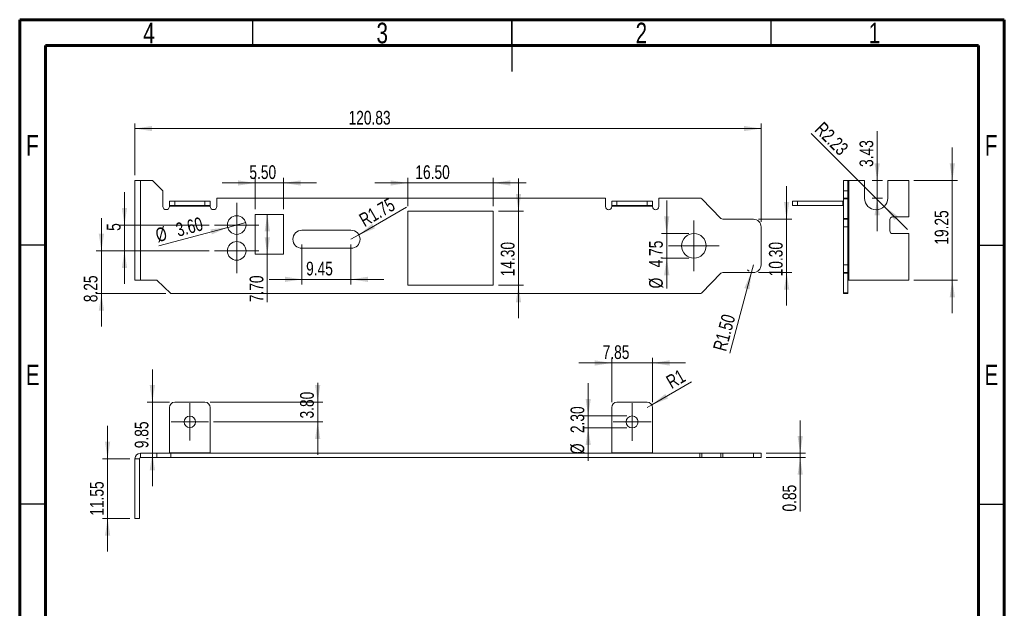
# Model space of a CAD drawing. Header units: millimetres. Extents: x 15 to 205, y 5 to 292.
# Tile 2 of 2: x 15 to 205, y 178 to 292. Entities that reach past the tile are written whole.
import ezdxf

# ---------------------------------------------------------------- set-up
doc = ezdxf.new("R2010")
doc.units = ezdxf.units.MM
doc.styles.add('SLDTEXTSTYLE0', font='TXT', dxfattribs={"width": 0.75})
doc.dimstyles.new('SLDDIMSTYLE0', dxfattribs={"dimtxt": 2.645833, "dimasz": 3.302, "dimexe": 0, "dimexo": 0.0625, "dimgap": 0.661458, "dimtad": 1, "dimrnd": 1e-09, "dimzin": 12, "dimdsep": 46, "dimtxsty": 'SLDTEXTSTYLE0', "dimsah": 1, "dimcen": 0.09, "dimadec": 0, "dimazin": 3, "dimtfac": 1, "dimtofl": 0, "dimtmove": 0, "dimatfit": 3, "dimfxl": 0, "dimfrac": 2, "dimtolj": 1, "dimtzin": 12, "dimarcsym": 0})
doc.dimstyles.new('SLDDIMSTYLE1', dxfattribs={"dimtxt": 2.645833, "dimasz": 3.302, "dimexe": 0, "dimexo": 0.0625, "dimgap": 0.661458, "dimtad": 1, "dimrnd": 1e-09, "dimzin": 4, "dimdsep": 46, "dimtxsty": 'SLDTEXTSTYLE0', "dimsah": 1, "dimcen": 0, "dimadec": 0, "dimazin": 1, "dimtfac": 1, "dimtofl": 0, "dimtmove": 0, "dimatfit": 3, "dimfxl": 0, "dimfrac": 2, "dimtolj": 1, "dimtzin": 12, "dimarcsym": 0})
doc.dimstyles.new('SLDDIMSTYLE2', dxfattribs={"dimtxt": 2.645833, "dimasz": 3.302, "dimexe": 0, "dimexo": 0.0625, "dimgap": 0.661458, "dimtad": 1, "dimrnd": 1e-09, "dimzin": 12, "dimdsep": 46, "dimtxsty": 'SLDTEXTSTYLE0', "dimsah": 1, "dimcen": 0.09, "dimadec": 0, "dimazin": 3, "dimtfac": 1, "dimtmove": 0, "dimatfit": 0, "dimfxl": 0, "dimfrac": 2, "dimtolj": 1, "dimtzin": 12, "dimarcsym": 0})
doc.dimstyles.new('SLDDIMSTYLE3', dxfattribs={"dimtxt": 2.645833, "dimasz": 3.302, "dimexe": 0, "dimexo": 0.0625, "dimgap": 0.661458, "dimtad": 1, "dimrnd": 1e-09, "dimzin": 4, "dimdsep": 46, "dimtxsty": 'SLDTEXTSTYLE0', "dimsah": 1, "dimcen": 0.09, "dimadec": 0, "dimazin": 1, "dimtfac": 1, "dimtmove": 0, "dimatfit": 0, "dimfxl": 0, "dimfrac": 2, "dimtolj": 1, "dimtzin": 12, "dimarcsym": 0})
doc.dimstyles.new('SLDDIMSTYLE4', dxfattribs={"dimtxt": 2.645833, "dimasz": 3.302, "dimexe": 0, "dimexo": 0.0625, "dimgap": 0.661458, "dimtad": 1, "dimrnd": 1e-09, "dimzin": 12, "dimdsep": 46, "dimtxsty": 'SLDTEXTSTYLE0', "dimsah": 1, "dimcen": 0, "dimadec": 0, "dimazin": 3, "dimtfac": 1, "dimtofl": 0, "dimtmove": 0, "dimatfit": 3, "dimfxl": 0, "dimfrac": 2, "dimtolj": 1, "dimtzin": 12, "dimarcsym": 0})
doc.dimstyles.new('SLDDIMSTYLE5', dxfattribs={"dimtxt": 2.645833, "dimasz": 3.302, "dimexe": 0, "dimexo": 0.0625, "dimgap": 0.661458, "dimtad": 1, "dimrnd": 1e-09, "dimzin": 4, "dimdsep": 46, "dimtxsty": 'SLDTEXTSTYLE0', "dimsah": 1, "dimcen": 0.09, "dimadec": 0, "dimazin": 1, "dimtfac": 1, "dimtofl": 0, "dimtmove": 0, "dimatfit": 3, "dimfxl": 0, "dimfrac": 2, "dimtolj": 1, "dimtzin": 12, "dimarcsym": 0})
doc.dimstyles.new('SLDDIMSTYLE6', dxfattribs={"dimtxt": 2.645833, "dimasz": 3.302, "dimexe": 0, "dimexo": 0.0625, "dimgap": 0.661458, "dimtad": 1, "dimrnd": 1e-09, "dimzin": 4, "dimdsep": 46, "dimtxsty": 'SLDTEXTSTYLE0', "dimblk1": 'NONE', "dimsah": 1, "dimcen": 0, "dimadec": 0, "dimazin": 1, "dimtfac": 1, "dimtmove": 0, "dimatfit": 3, "dimldrblk": 'NONE', "dimfxl": 0, "dimfrac": 2, "dimtolj": 1, "dimtzin": 12, "dimarcsym": 0})
doc.dimstyles.new('SLDDIMSTYLE7', dxfattribs={"dimtxt": 2.645833, "dimasz": 3.302, "dimexe": 0, "dimexo": 0.0625, "dimgap": 0.661458, "dimtad": 1, "dimrnd": 1e-09, "dimzin": 12, "dimdsep": 46, "dimtxsty": 'SLDTEXTSTYLE0', "dimsah": 1, "dimcen": 0, "dimadec": 0, "dimazin": 3, "dimtfac": 1, "dimtofl": 0, "dimtmove": 1, "dimatfit": 3, "dimfxl": 0, "dimfrac": 2, "dimtolj": 1, "dimtzin": 12, "dimarcsym": 0})
doc.dimstyles.new('SLDDIMSTYLE8', dxfattribs={"dimtxt": 2.645833, "dimasz": 3.302, "dimexe": 0, "dimexo": 0.0625, "dimgap": 0.661458, "dimtad": 1, "dimrnd": 1e-09, "dimdsep": 46, "dimtxsty": 'SLDTEXTSTYLE0', "dimsah": 1, "dimcen": 0.09, "dimadec": 0, "dimazin": 2, "dimtfac": 1, "dimtmove": 0, "dimatfit": 0, "dimfxl": 0, "dimfrac": 2, "dimtolj": 1, "dimtzin": 12, "dimarcsym": 0})

# ---------------------------------------------------------------- blocks, each defined once
blk = doc.blocks.new('_D')
at = {"color": 7, "linetype": 'Continuous', "lineweight": 0}
for p, q in [((37.25, 261.96), (37.25, 271.98)), ((158.07, 252.99), (158.07, 271.98)), ((158.07, 270.98), (37.25, 270.98))]:
    blk.add_line(p, q, dxfattribs=at)
for points in [[(37.25, 270.98), (40.55, 270.48), (40.55, 271.49)], [(158.07, 270.98), (154.77, 271.49), (154.77, 270.48)]]:
    blk.add_solid(points, dxfattribs=at)
at = {"color": 7, "linetype": 'Continuous', "lineweight": 0, "insert": (78.46, 274.4), "char_height": 2.646, "attachment_point": 1, "style": 'SLDTEXTSTYLE0'}
blk.add_mtext('120.83', dxfattribs=at)
blk = doc.blocks.new('_D_1')
at = {"color": 7, "linetype": 'Continuous', "lineweight": 0}
for q in [(152.01, 227.63), (156.57, 244.68)]:
    blk.add_line((156.19, 243.24), q, dxfattribs=at)
blk.add_arc((156.57, 244.68), 1.5, 221.3099, 236.3099, dxfattribs=at)
blk.add_solid([(156.19, 243.24), (154.84, 240.18), (155.82, 239.91)], dxfattribs=at)
at = {"color": 7, "linetype": 'Continuous', "lineweight": 0, "insert": (148.74, 228.51), "char_height": 2.646, "attachment_point": 1, "rotation": 75, "style": 'SLDTEXTSTYLE0'}
blk.add_mtext('R1.50', dxfattribs=at)
blk = doc.blocks.new('_D_2')
at = {"color": 7, "linetype": 'Continuous', "lineweight": 0}
for p, q in [((139.86, 250.72), (139.86, 257.07)), ((144.1, 250.72), (138.86, 250.72)), ((139.86, 250.72), (139.86, 245.97)), ((144.1, 245.97), (138.86, 245.97)), ((139.86, 245.97), (139.86, 240.12))]:
    blk.add_line(p, q, dxfattribs=at)
for points in [[(139.86, 250.72), (140.37, 254.02), (139.35, 254.02)], [(139.86, 245.97), (139.35, 242.67), (140.37, 242.67)]]:
    blk.add_solid(points, dxfattribs=at)
at = {"color": 7, "linetype": 'Continuous', "lineweight": 0, "char_height": 2.646, "attachment_point": 1, "rotation": 90, "style": 'SLDTEXTSTYLE0'}
for s, insert in [('4.75', (136.45, 244.18)), ('%%c', (136.45, 240.12))]:
    blk.add_mtext(s, dxfattribs=dict(at, insert=insert))
blk = doc.blocks.new('_D_3')
at = {"color": 7, "linetype": 'Continuous', "lineweight": 0}
for p, q in [((89.87, 260.48), (83.52, 260.48)), ((89.87, 256.02), (89.87, 261.48)), ((106.37, 260.48), (89.87, 260.48)), ((106.37, 256.02), (106.37, 261.48)), ((106.37, 260.48), (112.72, 260.48))]:
    blk.add_line(p, q, dxfattribs=at)
for points in [[(89.87, 260.48), (86.57, 260.98), (86.57, 259.97)], [(106.37, 260.48), (109.68, 259.97), (109.68, 260.98)]]:
    blk.add_solid(points, dxfattribs=at)
at = {"color": 7, "linetype": 'Continuous', "lineweight": 0, "insert": (91.35, 263.89), "char_height": 2.646, "attachment_point": 1, "style": 'SLDTEXTSTYLE0'}
blk.add_mtext('16.50', dxfattribs=at)
blk = doc.blocks.new('_D_4')
at = {"color": 7, "linetype": 'Continuous', "lineweight": 0}
for p, q in [((111.25, 255.02), (111.25, 261.37)), ((107.37, 255.02), (112.25, 255.02)), ((111.25, 240.72), (111.25, 255.02)), ((107.37, 240.72), (112.25, 240.72)), ((111.25, 240.72), (111.25, 234.37))]:
    blk.add_line(p, q, dxfattribs=at)
for points in [[(111.25, 255.02), (111.76, 258.32), (110.75, 258.32)], [(111.25, 240.72), (110.75, 237.42), (111.76, 237.42)]]:
    blk.add_solid(points, dxfattribs=at)
at = {"color": 7, "linetype": 'Continuous', "lineweight": 0, "insert": (107.84, 242.45), "char_height": 2.646, "attachment_point": 1, "rotation": 90, "style": 'SLDTEXTSTYLE0'}
blk.add_mtext('14.30', dxfattribs=at)
blk = doc.blocks.new('_D_5')
at = {"color": 7, "linetype": 'Continuous', "lineweight": 0}
for p, q in [((69.47, 248.61), (69.47, 240.87)), ((78.92, 248.61), (78.92, 240.87)), ((69.47, 241.87), (63.12, 241.87)), ((78.92, 241.87), (69.47, 241.87)), ((78.92, 241.87), (85.27, 241.87))]:
    blk.add_line(p, q, dxfattribs=at)
for points in [[(69.47, 241.87), (66.17, 242.38), (66.17, 241.36)], [(78.92, 241.87), (82.23, 241.36), (82.23, 242.38)]]:
    blk.add_solid(points, dxfattribs=at)
at = {"color": 7, "linetype": 'Continuous', "lineweight": 0, "insert": (70.27, 245.28), "char_height": 2.646, "attachment_point": 1, "style": 'SLDTEXTSTYLE0'}
blk.add_mtext('9.45', dxfattribs=at)
blk = doc.blocks.new('_D_6')
at = {"color": 7, "linetype": 'Continuous', "lineweight": 0}
for q in [(89.65, 255.8), (78.92, 249.61)]:
    blk.add_line((80.44, 250.48), q, dxfattribs=at)
blk.add_solid([(80.44, 250.48), (83.55, 251.7), (83.05, 252.58)], dxfattribs=at)
at = {"color": 7, "linetype": 'Continuous', "lineweight": 0, "insert": (80.22, 254.21), "char_height": 2.646, "attachment_point": 1, "rotation": 30, "style": 'SLDTEXTSTYLE0'}
blk.add_mtext('R1.75', dxfattribs=at)
blk = doc.blocks.new('_D_7')
at = {"color": 7, "linetype": 'Continuous', "lineweight": 0}
for p, q in [((60.42, 260.48), (54.07, 260.48)), ((60.42, 255.41), (60.42, 261.48)), ((65.92, 260.48), (60.42, 260.48)), ((65.92, 255.41), (65.92, 261.48)), ((65.92, 260.48), (72.27, 260.48))]:
    blk.add_line(p, q, dxfattribs=at)
for points in [[(60.42, 260.48), (57.12, 260.98), (57.12, 259.97)], [(65.92, 260.48), (69.23, 259.97), (69.23, 260.98)]]:
    blk.add_solid(points, dxfattribs=at)
at = {"color": 7, "linetype": 'Continuous', "lineweight": 0, "insert": (59.32, 263.89), "char_height": 2.646, "attachment_point": 1, "style": 'SLDTEXTSTYLE0'}
blk.add_mtext('5.50', dxfattribs=at)
blk = doc.blocks.new('_D_8')
at = {"color": 7, "linetype": 'Continuous', "lineweight": 0}
for p, q in [((62.78, 254.41), (62.78, 246.71)), ((62.78, 246.71), (62.78, 237.46))]:
    blk.add_line(p, q, dxfattribs=at)
for points in [[(62.78, 254.41), (62.27, 251.11), (63.29, 251.11)], [(62.78, 246.71), (63.29, 250.01), (62.27, 250.01)]]:
    blk.add_solid(points, dxfattribs=at)
at = {"color": 7, "linetype": 'Continuous', "lineweight": 0, "insert": (59.37, 237.46), "char_height": 2.646, "attachment_point": 1, "rotation": 90, "style": 'SLDTEXTSTYLE0'}
blk.add_mtext('7.70', dxfattribs=at)
blk = doc.blocks.new('_D_9')
at = {"color": 7, "linetype": 'Continuous', "lineweight": 0}
for q in [(58.61, 252.83), (41.84, 248.33)]:
    blk.add_line((55.14, 251.89), q, dxfattribs=at)
blk.add_solid([(55.14, 251.89), (51.81, 251.53), (52.08, 250.55)], dxfattribs=at)
at = {"color": 7, "linetype": 'Continuous', "lineweight": 0, "char_height": 2.646, "attachment_point": 1, "rotation": 15, "style": 'SLDTEXTSTYLE0'}
for s, insert in [('3.60', (44.9, 252.63)), ('%%c', (40.97, 251.58))]:
    blk.add_mtext(s, dxfattribs=dict(at, insert=insert))
blk = doc.blocks.new('_NONE')
blk = doc.blocks.new('_D_10')
at = {"color": 7, "linetype": 'Continuous', "lineweight": 0}
for p, q in [((35.22, 252.36), (35.22, 258.71)), ((51.57, 252.36), (34.22, 252.36)), ((35.22, 247.36), (35.22, 252.36)), ((51.57, 247.36), (34.22, 247.36)), ((35.22, 247.36), (35.22, 241.01))]:
    blk.add_line(p, q, dxfattribs=at)
for points in [[(35.22, 252.36), (35.73, 255.66), (34.71, 255.66)], [(35.22, 247.36), (34.71, 244.06), (35.73, 244.06)]]:
    blk.add_solid(points, dxfattribs=at)
at = {"color": 7, "linetype": 'Continuous', "lineweight": 0, "insert": (31.81, 251.23), "char_height": 2.65, "attachment_point": 1, "rotation": 90, "style": 'SLDTEXTSTYLE0'}
blk.add_mtext('5', dxfattribs=at)
blk = doc.blocks.new('_D_11')
at = {"color": 7, "linetype": 'Continuous', "lineweight": 0}
for p, q in [((30.77, 247.36), (30.77, 253.71)), ((51.57, 247.36), (29.77, 247.36)), ((30.77, 247.36), (30.77, 239.11)), ((43.2, 239.11), (29.77, 239.11)), ((30.77, 239.11), (30.77, 232.76))]:
    blk.add_line(p, q, dxfattribs=at)
for points in [[(30.77, 247.36), (31.28, 250.66), (30.26, 250.66)], [(30.77, 239.11), (30.26, 235.81), (31.28, 235.81)]]:
    blk.add_solid(points, dxfattribs=at)
at = {"color": 7, "linetype": 'Continuous', "lineweight": 0, "insert": (27.36, 237.46), "char_height": 2.646, "attachment_point": 1, "rotation": 90, "style": 'SLDTEXTSTYLE0'}
blk.add_mtext('8.25', dxfattribs=at)
blk = doc.blocks.new('_D_12')
at = {"color": 7, "linetype": 'Continuous', "lineweight": 0}
for p, q in [((162.99, 253.48), (162.99, 259.83)), ((157.58, 253.48), (163.99, 253.48)), ((162.99, 253.48), (162.99, 243.18)), ((157.57, 243.18), (163.99, 243.18)), ((162.99, 243.18), (162.99, 236.83))]:
    blk.add_line(p, q, dxfattribs=at)
for points in [[(162.99, 253.48), (163.5, 256.79), (162.49, 256.79)], [(162.99, 243.18), (162.49, 239.88), (163.5, 239.88)]]:
    blk.add_solid(points, dxfattribs=at)
at = {"color": 7, "linetype": 'Continuous', "lineweight": 0, "insert": (159.58, 242.45), "char_height": 2.646, "attachment_point": 1, "rotation": 90, "style": 'SLDTEXTSTYLE0'}
blk.add_mtext('10.30', dxfattribs=at)
blk = doc.blocks.new('SW_CENTERMARKSYMBOL_0')
at = {"color": 0, "linetype": 'Continuous', "lineweight": 0}
for p, q in [((0, 2.5), (0, 4.3)), ((0, 0), (0, 2.5)), ((-2.5, 0), (-4.3, 0)), ((0, 0), (-2.5, 0)), ((0, 0), (0, -2.5)), ((0, 0), (2.5, 0)), ((2.5, 0), (4.3, 0)), ((0, -2.5), (0, -4.3))]:
    blk.add_line(p, q, dxfattribs=at)
blk = doc.blocks.new('SW_CENTERMARKSYMBOL_1')
at = {"color": 0, "linetype": 'Continuous', "lineweight": 0}
for p, q in [((0, 2.5), (0, 4.3)), ((0, 0), (0, 2.5)), ((-2.5, 0), (-4.3, 0)), ((0, 0), (-2.5, 0)), ((0, 0), (0, -2.5)), ((0, 0), (2.5, 0)), ((2.5, 0), (4.3, 0)), ((0, -2.5), (0, -4.3))]:
    blk.add_line(p, q, dxfattribs=at)
blk = doc.blocks.new('SW_CENTERMARKSYMBOL_2')
at = {"color": 0, "linetype": 'Continuous', "lineweight": 0}
for p, q in [((0, 2.5), (0, 4.875)), ((0, 0), (0, 2.5)), ((-2.5, 0), (-4.875, 0)), ((0, 0), (-2.5, 0)), ((0, 0), (0, -2.5)), ((0, 0), (2.5, 0)), ((2.5, 0), (4.875, 0)), ((0, -2.5), (0, -4.875))]:
    blk.add_line(p, q, dxfattribs=at)
blk = doc.blocks.new('_D_13')
at = {"color": 7, "linetype": 'Continuous', "lineweight": 0}
for p, q in [((194.97, 260.96), (194.97, 267.31)), ((187.57, 260.96), (195.97, 260.96)), ((194.97, 241.71), (194.97, 260.96)), ((187.57, 241.71), (195.97, 241.71)), ((194.97, 241.71), (194.97, 235.36))]:
    blk.add_line(p, q, dxfattribs=at)
for points in [[(194.97, 260.96), (195.48, 264.26), (194.46, 264.26)], [(194.97, 241.71), (194.46, 238.41), (195.48, 238.41)]]:
    blk.add_solid(points, dxfattribs=at)
at = {"color": 7, "linetype": 'Continuous', "lineweight": 0, "insert": (191.56, 248.56), "char_height": 2.646, "attachment_point": 1, "rotation": 90, "style": 'SLDTEXTSTYLE0'}
blk.add_mtext('19.25', dxfattribs=at)
blk = doc.blocks.new('_D_14')
at = {"color": 7, "linetype": 'Continuous', "lineweight": 0}
for p, q in [((180.47, 260.96), (180.47, 270.48)), ((181.49, 260.96), (179.47, 260.96)), ((180.47, 257.53), (180.47, 260.96)), ((181.49, 257.53), (179.47, 257.53)), ((180.47, 257.53), (180.47, 251.18))]:
    blk.add_line(p, q, dxfattribs=at)
for points in [[(180.47, 260.96), (180.97, 264.26), (179.96, 264.26)], [(180.47, 257.53), (179.96, 254.23), (180.97, 254.23)]]:
    blk.add_solid(points, dxfattribs=at)
at = {"color": 7, "linetype": 'Continuous', "lineweight": 0, "insert": (177.06, 263.57), "char_height": 2.646, "attachment_point": 1, "rotation": 90, "style": 'SLDTEXTSTYLE0'}
blk.add_mtext('3.43', dxfattribs=at)
blk = doc.blocks.new('_D_15')
at = {"color": 7, "linetype": 'Continuous', "lineweight": 0}
for q in [(167.71, 270.05), (186.34, 251.48)]:
    blk.add_line((181.84, 255.96), q, dxfattribs=at)
blk.add_solid([(181.84, 255.96), (183.82, 253.27), (184.54, 253.99)], dxfattribs=at)
at = {"color": 7, "linetype": 'Continuous', "lineweight": 0, "insert": (170.12, 272.47), "char_height": 2.646, "attachment_point": 1, "rotation": 315, "style": 'SLDTEXTSTYLE0'}
blk.add_mtext('R2.23', dxfattribs=at)
blk = doc.blocks.new('_D_16')
at = {"color": 7, "linetype": 'Continuous', "lineweight": 0}
for q in [(144.62, 222.07), (136.11, 217.15)]:
    blk.add_line((136.97, 217.65), q, dxfattribs=at)
blk.add_solid([(136.97, 217.65), (140.09, 218.86), (139.58, 219.74)], dxfattribs=at)
at = {"color": 7, "linetype": 'Continuous', "lineweight": 0, "insert": (139.47, 222.95), "char_height": 2.646, "attachment_point": 1, "rotation": 30, "style": 'SLDTEXTSTYLE0'}
blk.add_mtext('R1', dxfattribs=at)
blk = doc.blocks.new('_D_17')
at = {"color": 7, "linetype": 'Continuous', "lineweight": 0}
for p, q in [((129.26, 218.15), (129.26, 226.73)), ((137.11, 218.15), (137.11, 226.73)), ((129.26, 225.73), (122.91, 225.73)), ((137.11, 225.73), (129.26, 225.73)), ((137.11, 225.73), (143.46, 225.73))]:
    blk.add_line(p, q, dxfattribs=at)
for points in [[(129.26, 225.73), (125.95, 226.24), (125.95, 225.22)], [(137.11, 225.73), (140.41, 225.22), (140.41, 226.24)]]:
    blk.add_solid(points, dxfattribs=at)
at = {"color": 7, "linetype": 'Continuous', "lineweight": 0, "insert": (127.49, 229.14), "char_height": 2.646, "attachment_point": 1, "style": 'SLDTEXTSTYLE0'}
blk.add_mtext('7.85', dxfattribs=at)
blk = doc.blocks.new('_D_18')
at = {"color": 7, "linetype": 'Continuous', "lineweight": 0}
for p, q in [((124.7, 215.5), (124.7, 221.85)), ((132.18, 215.5), (123.7, 215.5)), ((124.7, 215.5), (124.7, 213.2)), ((132.18, 213.2), (123.7, 213.2)), ((124.7, 213.2), (124.7, 206.85))]:
    blk.add_line(p, q, dxfattribs=at)
for points in [[(124.7, 215.5), (125.21, 218.8), (124.2, 218.8)], [(124.7, 213.2), (124.2, 209.9), (125.21, 209.9)]]:
    blk.add_solid(points, dxfattribs=at)
at = {"color": 7, "linetype": 'Continuous', "lineweight": 0, "char_height": 2.646, "attachment_point": 1, "rotation": 90, "style": 'SLDTEXTSTYLE0'}
for s, insert in [('2.30', (121.29, 212.19)), ('%%c', (121.29, 208.13))]:
    blk.add_mtext(s, dxfattribs=dict(at, insert=insert))
blk = doc.blocks.new('_D_19')
at = {"color": 7, "linetype": 'Continuous', "lineweight": 0}
for p, q in [((40.6, 218.15), (40.6, 224.5)), ((43.91, 218.15), (39.6, 218.15)), ((40.6, 218.15), (40.6, 208.3)), ((40.6, 208.3), (40.6, 201.95))]:
    blk.add_line(p, q, dxfattribs=at)
for points in [[(40.6, 218.15), (41.11, 221.45), (40.09, 221.45)], [(40.6, 208.3), (40.09, 205), (41.11, 205)]]:
    blk.add_solid(points, dxfattribs=at)
at = {"color": 7, "linetype": 'Continuous', "lineweight": 0, "insert": (37.19, 209.27), "char_height": 2.646, "attachment_point": 1, "rotation": 90, "style": 'SLDTEXTSTYLE0'}
blk.add_mtext('9.85', dxfattribs=at)
blk = doc.blocks.new('_D_20')
at = {"color": 7, "linetype": 'Continuous', "lineweight": 0}
for p, q in [((31.97, 207.25), (31.97, 213.6)), ((36.25, 207.25), (30.97, 207.25)), ((31.97, 195.7), (31.97, 207.25)), ((36.25, 195.7), (30.97, 195.7)), ((31.97, 195.7), (31.97, 189.35))]:
    blk.add_line(p, q, dxfattribs=at)
for points in [[(31.97, 207.25), (32.47, 210.55), (31.46, 210.55)], [(31.97, 195.7), (31.46, 192.4), (32.47, 192.4)]]:
    blk.add_solid(points, dxfattribs=at)
at = {"color": 7, "linetype": 'Continuous', "lineweight": 0, "insert": (28.56, 196.23), "char_height": 2.646, "attachment_point": 1, "rotation": 90, "style": 'SLDTEXTSTYLE0'}
blk.add_mtext('11.55', dxfattribs=at)
blk = doc.blocks.new('_D_21')
at = {"color": 7, "linetype": 'Continuous', "lineweight": 0}
for p, q in [((165.61, 208.3), (165.61, 214.65)), ((159.07, 208.3), (166.61, 208.3)), ((159.07, 207.45), (166.61, 207.45)), ((165.61, 208.3), (165.61, 207.45)), ((165.61, 207.45), (165.61, 197.05))]:
    blk.add_line(p, q, dxfattribs=at)
for points in [[(165.61, 208.3), (166.12, 211.6), (165.11, 211.6)], [(165.61, 207.45), (165.11, 204.15), (166.12, 204.15)]]:
    blk.add_solid(points, dxfattribs=at)
at = {"color": 7, "linetype": 'Continuous', "lineweight": 0, "insert": (162.2, 197.05), "char_height": 2.646, "attachment_point": 1, "rotation": 90, "style": 'SLDTEXTSTYLE0'}
blk.add_mtext('0.85', dxfattribs=at)
blk = doc.blocks.new('_D_22')
at = {"color": 7, "linetype": 'Continuous', "lineweight": 0}
for p, q in [((72.51, 218.15), (72.51, 221.92)), ((51.76, 218.15), (73.51, 218.15)), ((72.51, 214.35), (72.51, 218.15)), ((52.43, 214.35), (73.51, 214.35)), ((72.51, 214.35), (72.51, 208))]:
    blk.add_line(p, q, dxfattribs=at)
for points in [[(72.51, 218.15), (73.01, 221.45), (72, 221.45)], [(72.51, 214.35), (72, 211.05), (73.01, 211.05)]]:
    blk.add_solid(points, dxfattribs=at)
at = {"color": 7, "linetype": 'Continuous', "lineweight": 0, "insert": (69.1, 215.01), "char_height": 2.646, "attachment_point": 1, "rotation": 90, "style": 'SLDTEXTSTYLE0'}
blk.add_mtext('3.80', dxfattribs=at)
blk = doc.blocks.new('SW_CENTERMARKSYMBOL_3')
at = {"color": 0, "linetype": 'Continuous', "lineweight": 0}
for p, q in [((0, 2.5), (0, 3.6)), ((0, 0), (0, 2.5)), ((-2.5, 0), (-3.6, 0)), ((0, 0), (-2.5, 0)), ((0, 0), (0, -2.5)), ((0, 0), (2.5, 0)), ((2.5, 0), (3.6, 0)), ((0, -2.5), (0, -3.6))]:
    blk.add_line(p, q, dxfattribs=at)
blk = doc.blocks.new('SW_CENTERMARKSYMBOL_4')
at = {"color": 0, "linetype": 'Continuous', "lineweight": 0}
for p, q in [((0, 2.5), (0, 3.65)), ((0, 0), (0, 2.5)), ((-2.5, 0), (-3.65, 0)), ((0, 0), (-2.5, 0)), ((0, 0), (0, -2.5)), ((0, 0), (2.5, 0)), ((2.5, 0), (3.65, 0)), ((0, -2.5), (0, -3.65))]:
    blk.add_line(p, q, dxfattribs=at)

msp = doc.modelspace()

# ---------------------------------------------------------------- linework, layer by layer
at = {"color": 7, "linetype": 'Continuous', "lineweight": 60}
for p, q in [((15, 5), (15, 292)), ((15, 292), (205, 292)), ((205, 292), (205, 5)), ((20, 10), (20, 287)), ((20, 287), (200, 287)), ((200, 287), (200, 10))]:
    msp.add_line(p, q, dxfattribs=at)
at = {"color": 7, "linetype": 'Continuous', "lineweight": 30}
for p, q in [((60, 287), (60, 292)), ((110, 292), (110, 282)), ((110, 287), (110, 292)), ((160, 287), (160, 292)), ((20, 248.5), (15, 248.5)), ((200, 248.5), (205, 248.5)), ((20, 198.5), (15, 198.5)), ((200, 198.5), (205, 198.5))]:
    msp.add_line(p, q, dxfattribs=at)
at = {"color": 7, "linetype": 'Continuous', "lineweight": 15}
for p, q in [((37.246, 260.96), (37.246, 241.71)), ((37.246, 260.96), (38.296, 260.96)), ((38.296, 260.96), (38.296, 241.71)), ((40.646, 260.96), (38.296, 260.96)), ((42.646, 258.96), (40.646, 260.96)), ((174.82, 260.96), (173.97, 260.96)), ((173.97, 258.96), (173.97, 260.96)), ((174.82, 258.96), (174.82, 260.96)), ((175.02, 260.96), (174.82, 260.96)), ((175.02, 241.71), (175.02, 260.96)), ((175.02, 260.96), (178.045, 260.96)), ((178.045, 260.96), (178.045, 257.535)), ((182.495, 260.96), (186.57, 260.96)), ((182.495, 257.535), (182.495, 260.96)), ((186.57, 260.96), (186.57, 253.91)), ((42.646, 255.96), (42.646, 258.96)), ((174.82, 258.96), (173.97, 258.96)), ((173.97, 257.56), (173.97, 258.96)), ((174.82, 257.56), (174.82, 258.96)), ((43.906, 256.11), (43.906, 256.96)), ((43.906, 256.96), (44.906, 256.96)), ((44.906, 256.96), (44.906, 256.11)), ((44.906, 256.96), (50.756, 256.96)), ((50.756, 256.11), (50.756, 256.96)), ((50.756, 256.96), (51.756, 256.96)), ((51.756, 256.96), (51.756, 256.11)), ((53.016, 255.96), (53.016, 257.56)), ((128.056, 257.56), (53.016, 257.56)), ((128.056, 257.56), (128.056, 255.91)), ((129.256, 256.11), (129.256, 256.96)), ((129.256, 256.96), (130.256, 256.96)), ((130.256, 256.96), (130.256, 256.11)), ((130.256, 256.96), (136.106, 256.96)), ((136.106, 256.11), (136.106, 256.96)), ((136.106, 256.96), (137.106, 256.96)), ((137.106, 256.96), (137.106, 256.11)), ((138.306, 255.91), (138.306, 257.56)), ((146.264, 257.56), (138.306, 257.56)), ((150.327, 253.634), (146.621, 257.41)), ((164.12, 256.11), (164.12, 256.96)), ((164.12, 256.96), (165.12, 256.96)), ((165.12, 256.96), (165.12, 256.11)), ((165.12, 256.96), (173.87, 256.96)), ((173.87, 256.11), (173.87, 256.96)), ((173.97, 256.954), (173.87, 256.96)), ((174.82, 257.56), (173.97, 257.56)), ((173.97, 257.41), (173.97, 257.56)), ((174.82, 257.41), (173.97, 257.41)), ((173.97, 253.634), (173.97, 257.41)), ((174.82, 257.41), (174.82, 257.56)), ((174.82, 253.634), (174.82, 257.41)), ((44.906, 256.11), (43.906, 256.11)), ((43.906, 256.11), (43.906, 256.01)), ((43.906, 256.01), (51.756, 256.01)), ((43.906, 255.96), (43.906, 256.01)), ((44.906, 256.11), (50.756, 256.11)), ((51.756, 256.11), (50.756, 256.11)), ((51.756, 256.01), (51.756, 256.11)), ((51.756, 256.01), (51.756, 255.96)), ((106.374, 255.02), (89.874, 255.02)), ((89.874, 255.02), (89.874, 240.72)), ((106.374, 240.72), (106.374, 255.02)), ((130.256, 256.11), (129.256, 256.11)), ((129.256, 256.11), (129.256, 256.01)), ((129.256, 256.01), (137.106, 256.01)), ((129.256, 255.91), (129.256, 256.01)), ((130.256, 256.11), (136.106, 256.11)), ((137.106, 256.11), (136.106, 256.11)), ((137.106, 256.01), (137.106, 256.11)), ((137.106, 256.01), (137.106, 255.91)), ((165.12, 256.11), (164.12, 256.11)), ((165.12, 256.11), (173.87, 256.11)), ((65.924, 254.41), (60.424, 254.41)), ((60.424, 254.41), (60.424, 246.71)), ((65.924, 246.71), (65.924, 254.41)), ((156.58, 253.485), (150.684, 253.485)), ((174.82, 253.634), (173.97, 253.634)), ((173.97, 253.485), (173.97, 253.634)), ((174.82, 253.485), (173.97, 253.485)), ((173.97, 251.99), (173.97, 253.485)), ((174.82, 253.485), (174.82, 253.634)), ((174.82, 251.99), (174.82, 253.485)), ((182.92, 253.41), (182.92, 251.21)), ((186.57, 253.91), (183.42, 253.91)), ((78.924, 251.36), (69.474, 251.36)), ((158.074, 244.685), (158.074, 251.99)), ((174.82, 251.99), (173.97, 251.99)), ((173.97, 244.685), (173.97, 251.99)), ((174.82, 244.685), (174.82, 251.99)), ((183.42, 250.71), (186.57, 250.71)), ((186.57, 250.71), (186.57, 241.71)), ((69.474, 247.86), (78.924, 247.86)), ((60.424, 246.71), (65.924, 246.71)), ((174.82, 244.685), (173.97, 244.685)), ((173.97, 243.185), (173.97, 244.685)), ((174.82, 243.185), (174.82, 244.685)), ((38.296, 241.71), (37.246, 241.71)), ((38.296, 241.71), (41.496, 241.71)), ((41.496, 241.71), (44.196, 239.11)), ((146.621, 239.259), (150.327, 243.035)), ((150.684, 243.185), (156.574, 243.185)), ((174.82, 243.185), (173.97, 243.185)), ((173.97, 243.035), (173.97, 243.185)), ((174.82, 243.035), (173.97, 243.035)), ((173.97, 239.259), (173.97, 243.035)), ((174.82, 243.035), (174.82, 243.185)), ((174.82, 239.259), (174.82, 243.035)), ((174.82, 241.71), (175.02, 241.71)), ((186.57, 241.71), (175.02, 241.71)), ((89.874, 240.72), (106.374, 240.72)), ((44.196, 239.11), (146.264, 239.11)), ((174.82, 239.259), (173.97, 239.259)), ((173.97, 239.11), (173.97, 239.259)), ((174.82, 239.11), (173.97, 239.11)), ((174.82, 239.11), (174.82, 239.259)), ((43.906, 208.4), (43.906, 217.15)), ((44.906, 218.15), (50.756, 218.15)), ((51.756, 217.15), (51.756, 208.4)), ((129.256, 208.4), (129.256, 217.15)), ((130.256, 218.15), (136.106, 218.15)), ((137.106, 217.15), (137.106, 208.4)), ((38.096, 207.25), (37.246, 207.25)), ((37.246, 195.7), (37.246, 207.25)), ((38.096, 195.7), (38.096, 207.25)), ((38.296, 207.45), (38.296, 208.3)), ((38.296, 208.3), (41.496, 208.3)), ((38.296, 207.45), (41.496, 207.45)), ((41.496, 207.45), (41.496, 208.3)), ((41.496, 208.3), (44.196, 208.3)), ((41.496, 207.45), (44.196, 207.45)), ((51.756, 208.4), (43.906, 208.4)), ((43.906, 208.4), (43.906, 208.3)), ((44.196, 208.3), (146.264, 208.3)), ((44.196, 207.45), (44.196, 208.3)), ((44.196, 207.45), (146.264, 207.45)), ((51.756, 208.3), (51.756, 208.4)), ((137.106, 208.4), (129.256, 208.4)), ((129.256, 208.4), (129.256, 208.3)), ((137.106, 208.3), (137.106, 208.4)), ((146.264, 207.45), (146.264, 208.3)), ((146.264, 208.3), (146.621, 208.3)), ((146.264, 207.45), (146.621, 207.45)), ((146.621, 207.45), (146.621, 208.3)), ((146.621, 208.3), (150.327, 208.3)), ((146.621, 207.45), (150.327, 207.45)), ((150.327, 207.45), (150.327, 208.3)), ((150.327, 208.3), (150.684, 208.3)), ((150.327, 207.45), (150.684, 207.45)), ((150.684, 207.45), (150.684, 208.3)), ((150.684, 208.3), (156.574, 208.3)), ((150.684, 207.45), (156.574, 207.45)), ((156.574, 207.45), (156.574, 208.3)), ((156.574, 208.3), (158.074, 208.3)), ((156.574, 207.45), (158.074, 207.45)), ((158.074, 207.45), (158.074, 208.3)), ((37.246, 195.7), (38.096, 195.7))]:
    msp.add_line(p, q, dxfattribs=at)
for centre, radius in [((56.874, 252.36), 1.8), ((56.874, 247.36), 1.8), ((145.099, 248.345), 2.375), ((47.831, 214.35), 1.1), ((133.181, 214.35), 1.15)]:
    msp.add_circle(centre, radius, dxfattribs=at)
for centre, radius, start, end in [((146.264, 257.06), 0.5, 44.46786, 90), ((180.27, 257.535), 2.225, 180, 0), ((43.276, 255.96), 0.63, 180, 0), ((52.386, 255.96), 0.63, 180, 0), ((128.656, 255.91), 0.6, 180, 0), ((137.706, 255.91), 0.6, 180, 0), ((173.87, 256.01), 0.1, 0, 90), ((150.684, 253.985), 0.5, 224.46786, 270), ((156.58, 251.99), 1.494, 0, 90), ((183.42, 253.41), 0.5, 90, 180), ((69.474, 249.61), 1.75, 90, 270), ((78.924, 249.61), 1.75, 270, 90), ((183.42, 251.21), 0.5, 180, 270), ((156.574, 244.685), 1.5, 270, 0), ((150.684, 242.685), 0.5, 90, 135.53214), ((146.264, 239.61), 0.5, 270, 315.53214), ((44.906, 217.15), 1, 90, 180), ((50.756, 217.15), 1, 0, 90), ((130.256, 217.15), 1, 90, 180), ((136.106, 217.15), 1, 0, 90), ((38.296, 207.25), 1.05, 90, 180), ((38.296, 207.25), 0.2, 90, 180)]:
    msp.add_arc(centre, radius, start, end, dxfattribs=at)

# ---------------------------------------------------------------- block references
at = {"color": 7, "linetype": 'Continuous', "lineweight": 0}
for name, p in [('SW_CENTERMARKSYMBOL_0', (56.874, 252.36)), ('SW_CENTERMARKSYMBOL_2', (145.099, 248.345)), ('SW_CENTERMARKSYMBOL_1', (56.874, 247.36)), ('SW_CENTERMARKSYMBOL_3', (47.831, 214.35)), ('SW_CENTERMARKSYMBOL_4', (133.181, 214.35))]:
    msp.add_blockref(name, p, dxfattribs=at)

# ---------------------------------------------------------------- texts
at = {"color": 7, "linetype": 'Continuous', "lineweight": 0, "char_height": 3.969, "attachment_point": 2, "style": 'SLDTEXTSTYLE0'}
for s, insert in [('4', (39.96, 291.414)), ('3', (84.96, 291.414)), ('2', (134.96, 291.414)), ('1', (179.96, 291.414)), ('F', (17.458, 269.745)), ('F', (202.458, 269.745)), ('E', (17.508, 225.414)), ('E', (202.508, 225.414))]:
    msp.add_mtext(s, dxfattribs=dict(at, insert=insert))

# ---------------------------------------------------------------- dimensions: what is measured, and where the dimension line sits
at = {"color": 7, "linetype": 'Continuous', "lineweight": 0}
for base, p1, p2, dimstyle, picture, middle in [((37.246, 270.985), (158.074, 251.99), (37.246, 260.96), 'SLDDIMSTYLE0', '_D', (83.894, 270.985)), ((60.424, 260.476), (65.924, 254.41), (60.424, 254.41), 'SLDDIMSTYLE3', '_D_7', (62.778, 260.476)), ((89.874, 260.476), (106.374, 255.02), (89.874, 255.02), 'SLDDIMSTYLE3', '_D_3', (95.795, 260.476)), ((69.474, 241.87), (78.924, 249.61), (69.474, 249.61), 'SLDDIMSTYLE2', '_D_5', (73.72, 241.87)), ((129.256, 225.728), (137.106, 217.15), (129.256, 217.15), 'SLDDIMSTYLE2', '_D_17', (130.941, 225.728))]:
    dim = msp.add_linear_dim(base=base, p1=p1, p2=p2, dimstyle=dimstyle, dxfattribs=at)
    dim.commit()
    dim.dimension.update_dxf_attribs({"geometry": picture, "text_midpoint": middle, "dimtype": 160})
for center, mpoint, dimstyle, picture, middle in [((180.27, 257.535), (181.843, 255.961), 'SLDDIMSTYLE7', '_D_15', (170.779, 267.025)), ((78.924, 249.61), (80.44, 250.485), 'SLDDIMSTYLE4', '_D_6', (85.998, 253.694)), ((156.574, 244.685), (156.186, 243.236), 'SLDDIMSTYLE1', '_D_1', (153.121, 231.797)), ((136.106, 217.15), (136.972, 217.65), 'SLDDIMSTYLE4', '_D_16', (143.111, 221.194))]:
    dim = msp.add_radius_dim(center=center, mpoint=mpoint, dimstyle=dimstyle, dxfattribs=at)
    dim.commit()
    dim.dimension.update_dxf_attribs({"geometry": picture, "text_midpoint": middle, "dimtype": 164})
for base, p1, p2, dimstyle, picture, middle in [((180.466556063, 260.959511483), (182.494506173, 257.534511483), (182.494506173, 260.959511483), 'SLDDIMSTYLE2', '_D_14', (180.466556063, 267.024709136)), ((194.97, 260.96), (186.57, 241.71), (186.57, 260.96), 'SLDDIMSTYLE2', '_D_13', (194.97, 253.001)), ((111.253, 255.02), (106.374, 240.72), (106.374, 255.02), 'SLDDIMSTYLE3', '_D_4', (111.253, 246.896)), ((35.221, 252.36), (52.574, 247.36), (52.574, 252.36), 'SLDDIMSTYLE2', '_D_10', (35.221, 252.217)), ((162.994, 243.185), (156.58, 253.485), (156.574, 243.185), 'SLDDIMSTYLE3', '_D_12', (162.994, 246.889)), ((30.77, 239.11), (52.574, 247.36), (44.196, 239.11), 'SLDDIMSTYLE2', '_D_11', (30.77, 240.911)), ((62.778, 246.71), (60.424, 254.41), (60.424, 246.71), 'SLDDIMSTYLE5', '_D_8', (62.778, 240.911)), ((40.597, 208.3), (44.906, 218.15), (38.296, 208.3), 'SLDDIMSTYLE2', '_D_19', (40.597, 212.724)), ((72.506, 218.15), (51.431, 214.35), (50.756, 218.15), 'SLDDIMSTYLE3', '_D_22', (72.506, 218.467)), ((31.967, 207.25), (37.246, 195.7), (37.246, 207.25), 'SLDDIMSTYLE2', '_D_20', (31.967, 200.676)), ((165.614, 207.45), (158.074, 208.3), (158.074, 207.45), 'SLDDIMSTYLE8', '_D_21', (165.614, 200.499))]:
    dim = msp.add_linear_dim(base=base, p1=p1, p2=p2, angle=90, dimstyle=dimstyle, dxfattribs=at)
    dim.commit()
    dim.dimension.update_dxf_attribs({"geometry": picture, "text_midpoint": middle, "dimtype": 160})
for base, p1, p2, dimstyle, picture, middle in [((139.858, 245.97), (145.099, 250.72), (145.099, 245.97), 'SLDDIMSTYLE2', '_D_2', (139.858, 245.607)), ((124.703, 213.2), (133.181, 215.5), (133.181, 213.2), 'SLDDIMSTYLE3', '_D_18', (124.703, 213.612))]:
    dim = msp.add_linear_dim(base=base, p1=p1, p2=p2, angle=90, text='%%c<>', dimstyle=dimstyle, dxfattribs=at)
    dim.commit()
    dim.dimension.update_dxf_attribs({"geometry": picture, "text_midpoint": middle, "dimtype": 160})
dim = msp.add_diameter_dim_2p(p1=(58.613, 252.825), p2=(55.135, 251.894), dimstyle='SLDDIMSTYLE6', dxfattribs=at)
dim.commit()
dim.dimension.update_dxf_attribs({"geometry": '_D_9', "text_midpoint": (46.931, 249.695), "dimtype": 163})

doc.saveas('drawing.dxf')
